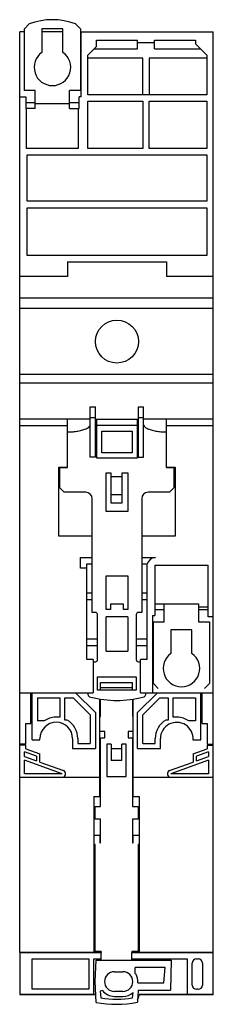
# Model space of a CAD drawing. Header units: millimetres. Extents: x 73 to 118, y 18 to 247.
import ezdxf

# ---------------------------------------------------------------- set-up
doc = ezdxf.new("R2010")
doc.units = ezdxf.units.MM
doc.header["$LTSCALE"] = 17.325414
doc.layers.get('0').update_dxf_attribs({"linetype": 'CONTINUOUS'})

msp = doc.modelspace()

# ---------------------------------------------------------------- linework, layer by layer
at = {"color": 7, "linetype": 'CONTINUOUS'}
for p, q in [((73.87, 244.96), (74.98, 246.08)), ((85.75, 246.08), (86.87, 244.96)), ((72.77, 29.78), (72.77, 244.28)), ((73.87, 244.28), (72.77, 244.28)), ((73.87, 230.58), (73.87, 244.96)), ((77.92, 244.98), (77.92, 239.45)), ((82.82, 244.98), (77.92, 244.98)), ((82.82, 244.28), (77.92, 244.28)), ((82.82, 239.45), (82.82, 244.98)), ((86.87, 244.96), (86.87, 230.58)), ((86.87, 244.28), (117.77, 244.28)), ((87.07, 229.08), (87.07, 244.28)), ((117.77, 29.78), (117.77, 244.28)), ((90.62, 240.83), (90.62, 242.28)), ((90.62, 242.28), (100.12, 242.28)), ((100.12, 240.28), (100.12, 242.28)), ((100.12, 241.78), (104.12, 241.78)), ((104.12, 240.28), (104.12, 242.28)), ((104.12, 242.28), (113.62, 242.28)), ((113.62, 242.28), (113.62, 241.43)), ((116.27, 238.78), (113.62, 241.43)), ((90.62, 240.83), (88.57, 238.78)), ((88.57, 229.58), (88.57, 238.78)), ((90.07, 240.28), (100.12, 240.28)), ((104.12, 240.28), (114.77, 240.28)), ((116.27, 238.78), (116.27, 229.58)), ((101.37, 238.08), (88.57, 238.08)), ((101.37, 229.58), (101.37, 238.08)), ((102.87, 238.08), (102.87, 229.58)), ((116.27, 238.08), (102.87, 238.08)), ((76.37, 230.58), (73.87, 230.58)), ((76.37, 226.38), (76.37, 230.58)), ((84.37, 226.38), (84.37, 230.58)), ((86.87, 230.58), (84.37, 230.58)), ((116.27, 229.58), (88.57, 229.58)), ((72.77, 229.08), (74.17, 229.08)), ((74.17, 229.08), (74.17, 226.38)), ((74.17, 227.79), (76.37, 227.79)), ((84.37, 227.48), (76.37, 227.48)), ((84.37, 227.79), (86.57, 227.79)), ((86.57, 226.38), (86.57, 229.08)), ((87.07, 229.08), (86.57, 229.08)), ((88.57, 217.08), (88.57, 228.08)), ((88.57, 228.08), (101.37, 228.08)), ((101.37, 228.08), (101.37, 217.08)), ((102.87, 217.08), (102.87, 228.08)), ((102.87, 228.08), (116.27, 228.08)), ((116.27, 228.08), (116.27, 217.08)), ((76.37, 226.38), (74.17, 226.38)), ((74.37, 217.08), (74.37, 226.38)), ((84.37, 226.38), (86.57, 226.38)), ((86.37, 226.38), (86.37, 217.08)), ((86.37, 217.08), (74.37, 217.08)), ((101.37, 217.08), (88.57, 217.08)), ((116.27, 217.08), (102.87, 217.08)), ((74.47, 204.78), (74.47, 215.58)), ((74.47, 215.58), (116.27, 215.58)), ((116.27, 215.58), (116.27, 204.78)), ((116.27, 204.78), (74.47, 204.78)), ((74.47, 192.18), (74.47, 203.28)), ((74.47, 203.28), (116.27, 203.28)), ((116.27, 203.28), (116.27, 192.18)), ((116.27, 192.18), (74.47, 192.18)), ((83.87, 190.68), (83.87, 187.28)), ((83.87, 190.68), (106.87, 190.68)), ((106.87, 190.68), (106.87, 187.28)), ((83.87, 187.28), (72.77, 187.28)), ((117.77, 187.28), (106.87, 187.28)), ((117.77, 182.2), (72.77, 182.2)), ((117.77, 179.78), (72.77, 179.78)), ((117.77, 164.38), (72.77, 164.38)), ((117.77, 162.36), (72.77, 162.36)), ((89.17, 145.18), (89.17, 156.88)), ((89.17, 156.88), (90.37, 156.88)), ((90.37, 145.18), (90.37, 156.88)), ((100.37, 145.18), (100.37, 156.88)), ((100.37, 156.88), (101.57, 156.88)), ((101.57, 145.18), (101.57, 156.88)), ((89.17, 153.98), (72.77, 153.98)), ((83.87, 142.78), (83.87, 153.98)), ((89.17, 154.38), (90.37, 154.38)), ((90.37, 153.98), (100.37, 153.98)), ((90.62, 153.98), (90.62, 144.98)), ((100.12, 144.98), (100.12, 153.98)), ((100.37, 154.38), (101.57, 154.38)), ((117.77, 153.98), (101.57, 153.98)), ((106.87, 142.78), (106.87, 153.98)), ((83.87, 152.48), (72.77, 152.48)), ((100.12, 152.54), (90.62, 152.54)), ((117.77, 152.48), (106.87, 152.48)), ((83.87, 151.08), (85.17, 151.08)), ((91.82, 146.18), (91.82, 151.18)), ((91.82, 151.18), (98.92, 151.18)), ((98.92, 151.18), (98.92, 146.18)), ((105.57, 151.08), (106.87, 151.08)), ((90.37, 145.18), (89.17, 145.18)), ((90.62, 144.98), (100.12, 144.98)), ((98.92, 146.18), (91.82, 146.18)), ((100.12, 145.18), (101.57, 145.18)), ((81.87, 126.78), (81.87, 142.86)), ((81.87, 142.86), (83.87, 142.86)), ((82.12, 137.98), (82.12, 142.78)), ((82.12, 142.78), (83.87, 142.78)), ((106.87, 142.86), (108.87, 142.86)), ((106.87, 142.78), (108.62, 142.78)), ((108.62, 142.78), (108.62, 137.98)), ((108.87, 142.86), (108.87, 126.78)), ((92.87, 132.48), (92.87, 141.48)), ((92.87, 141.48), (93.92, 141.48)), ((93.92, 141.48), (93.92, 134.48)), ((96.62, 140.55), (93.92, 140.55)), ((96.62, 134.48), (96.62, 141.48)), ((96.62, 141.48), (97.87, 141.48)), ((97.87, 141.48), (97.87, 132.48)), ((83.12, 136.98), (82.12, 137.98)), ((108.62, 137.98), (107.62, 136.98)), ((88.12, 136.98), (83.12, 136.98)), ((89.62, 108.98), (89.62, 135.48)), ((93.92, 136.48), (96.62, 136.48)), ((101.12, 135.48), (101.12, 108.98)), ((107.62, 136.98), (102.62, 136.98)), ((93.92, 134.48), (96.62, 134.48)), ((97.87, 132.48), (92.87, 132.48)), ((89.62, 126.78), (81.87, 126.78)), ((108.87, 126.78), (101.12, 126.78)), ((86.87, 119.28), (86.87, 121.78)), ((86.87, 121.78), (89.62, 121.78)), ((101.12, 121.78), (104.37, 121.78)), ((88.37, 97.98), (88.37, 120.28)), ((88.37, 120.28), (89.62, 120.28)), ((101.12, 120.28), (102.43, 120.28)), ((102.37, 97.98), (102.37, 120.28)), ((104.17, 119.98), (116.57, 119.98)), ((104.17, 119.98), (104.17, 108.28)), ((116.57, 107.98), (116.57, 119.98)), ((88.37, 119.28), (86.87, 119.28)), ((92.87, 117.48), (97.87, 117.48)), ((92.87, 109.68), (92.87, 117.48)), ((97.87, 117.48), (97.87, 109.68)), ((89.62, 113.48), (88.37, 113.48)), ((102.37, 113.48), (101.12, 113.48)), ((88.37, 111.98), (89.62, 111.98)), ((96.87, 110.88), (93.87, 110.88)), ((93.87, 110.88), (93.87, 109.68)), ((96.87, 109.68), (96.87, 110.88)), ((101.12, 111.98), (102.37, 111.98)), ((104.17, 110.98), (114.37, 110.98)), ((106.37, 106.78), (106.37, 110.98)), ((114.37, 110.98), (114.37, 106.78)), ((114.37, 110.28), (116.57, 110.28)), ((90.37, 108.98), (89.62, 108.98)), ((90.87, 97.98), (90.87, 108.48)), ((93.87, 109.68), (92.87, 109.68)), ((97.87, 107.98), (92.87, 107.98)), ((92.87, 99.98), (92.87, 107.98)), ((97.87, 109.68), (96.87, 109.68)), ((97.87, 107.98), (97.87, 99.98)), ((99.87, 108.48), (99.87, 97.98)), ((101.12, 108.98), (100.37, 108.98)), ((103.67, 108.28), (104.17, 108.28)), ((103.67, 108.28), (103.67, 90.28)), ((106.37, 109.58), (104.17, 109.58)), ((116.57, 109.58), (114.37, 109.58)), ((117.77, 107.98), (116.57, 107.98)), ((103.87, 106.78), (106.37, 106.78)), ((103.87, 92.4), (103.87, 106.78)), ((114.37, 106.78), (116.87, 106.78)), ((116.87, 106.78), (116.87, 92.4)), ((112.82, 104.93), (107.92, 104.93)), ((107.92, 104.93), (107.92, 99.4)), ((112.82, 99.4), (112.82, 104.93)), ((90.87, 102.78), (88.37, 102.78)), ((88.37, 101.28), (90.87, 101.28)), ((102.37, 102.78), (99.87, 102.78)), ((99.87, 101.28), (102.37, 101.28)), ((92.87, 99.98), (97.87, 99.98)), ((89.87, 97.98), (88.37, 97.98)), ((89.87, 97.98), (89.87, 90.28)), ((89.87, 97.48), (90.37, 97.48)), ((100.37, 97.48), (100.87, 97.48)), ((102.37, 97.98), (100.87, 97.98)), ((100.87, 90.28), (100.87, 97.98)), ((90.87, 93.98), (99.87, 93.98)), ((90.87, 90.88), (90.87, 93.98)), ((91.57, 92.62), (98.97, 92.62)), ((91.57, 90.88), (91.57, 92.62)), ((98.97, 90.88), (98.97, 92.62)), ((99.87, 93.98), (99.87, 90.88)), ((104.98, 91.28), (103.87, 92.4)), ((116.87, 92.4), (115.75, 91.28)), ((72.77, 90.28), (89.87, 90.28)), ((75.32, 83.08), (75.32, 90.28)), ((75.67, 79.28), (75.67, 90.28)), ((85.72, 90.28), (90.37, 85.63)), ((88.57, 90.19), (88.57, 90.28)), ((99.87, 90.88), (90.87, 90.88)), ((98.97, 91.45), (91.57, 91.45)), ((100.17, 85.63), (104.82, 90.28)), ((100.87, 90.28), (117.77, 90.28)), ((102.17, 90.28), (102.17, 90.19)), ((114.87, 79.28), (114.87, 90.28)), ((115.21, 83.08), (115.21, 90.28)), ((76.87, 89.08), (82.07, 89.08)), ((76.87, 89.08), (76.87, 83.7)), ((82.07, 89.08), (82.07, 84.58)), ((83.27, 89.08), (85.22, 89.08)), ((83.27, 83.91), (83.27, 89.08)), ((89.17, 85.13), (85.22, 89.08)), ((91.37, 66.08), (91.37, 88.8)), ((91.57, 84.73), (91.57, 88.77)), ((98.97, 88.74), (98.97, 84.73)), ((99.17, 66.08), (99.17, 88.77)), ((105.31, 89.08), (101.37, 85.13)), ((105.31, 89.08), (107.27, 89.08)), ((107.27, 89.08), (107.27, 83.91)), ((108.47, 89.08), (113.67, 89.08)), ((108.47, 84.58), (108.47, 89.08)), ((113.67, 89.08), (113.67, 83.7)), ((89.17, 85.13), (89.17, 78.48)), ((90.37, 85.63), (90.37, 77.28)), ((100.17, 77.28), (100.17, 85.63)), ((101.37, 78.48), (101.37, 85.13)), ((74.17, 83.08), (75.32, 83.08)), ((74.17, 78.32), (74.17, 83.08)), ((78.43, 83.7), (76.87, 83.7)), ((82.07, 84.58), (81.1, 84.58)), ((83.77, 83.91), (83.27, 83.91)), ((91.37, 84.73), (91.57, 84.73)), ((98.97, 84.73), (99.17, 84.73)), ((107.27, 83.91), (106.77, 83.91)), ((109.43, 84.58), (108.47, 84.58)), ((113.67, 83.7), (112.1, 83.7)), ((115.21, 83.08), (116.36, 83.08)), ((116.36, 83.08), (116.36, 78.32)), ((92.55, 81.23), (91.37, 81.23)), ((92.55, 79.78), (92.55, 81.23)), ((99.17, 81.23), (97.98, 81.23)), ((97.98, 81.23), (97.98, 79.78)), ((74.17, 78.32), (72.77, 78.32)), ((74.17, 78.08), (72.77, 78.08)), ((74.17, 77.24), (74.17, 78.08)), ((75.67, 79.28), (77.47, 79.28)), ((77.47, 79.28), (77.47, 79.58)), ((85.07, 79.58), (85.07, 77.28)), ((86.27, 79.58), (86.27, 78.48)), ((86.27, 78.48), (89.17, 78.48)), ((91.57, 79.78), (92.55, 79.78)), ((91.57, 63.78), (91.57, 79.78)), ((94.02, 78.28), (93.02, 78.28)), ((93.02, 78.28), (93.02, 70.78)), ((94.02, 78.28), (94.02, 74.48)), ((97.52, 78.28), (96.52, 78.28)), ((96.52, 74.48), (96.52, 78.28)), ((97.52, 70.78), (97.52, 78.28)), ((97.98, 79.78), (98.97, 79.78)), ((98.97, 79.78), (98.97, 63.78)), ((101.37, 78.48), (104.27, 78.48)), ((104.27, 78.48), (104.27, 79.58)), ((105.47, 77.28), (105.47, 79.58)), ((113.05, 79.28), (114.87, 79.28)), ((116.36, 78.32), (117.77, 78.32)), ((116.37, 78.08), (117.77, 78.08)), ((116.37, 78.08), (116.37, 77.24)), ((76.67, 75.48), (73.87, 76.5)), ((73.87, 75.43), (73.87, 76.5)), ((74.17, 77.24), (77.47, 76.04)), ((77.47, 74.12), (77.47, 76.04)), ((85.07, 77.28), (90.37, 77.28)), ((96.52, 77.18), (94.02, 77.18)), ((100.17, 77.28), (105.47, 77.28)), ((113.07, 76.04), (116.37, 77.24)), ((113.07, 76.04), (113.07, 74.12)), ((116.67, 76.5), (113.87, 75.48)), ((116.67, 76.5), (116.67, 75.43)), ((73.87, 75.43), (76.67, 74.41)), ((82.65, 71.38), (73.87, 74.58)), ((73.87, 71.38), (73.87, 74.58)), ((76.67, 75.48), (76.67, 74.41)), ((77.47, 74.12), (82.93, 72.13)), ((96.52, 74.48), (94.02, 74.48)), ((107.6, 72.13), (113.07, 74.12)), ((116.67, 74.58), (107.88, 71.38)), ((113.87, 74.41), (113.87, 75.48)), ((113.87, 74.41), (116.67, 75.43)), ((116.67, 74.58), (116.67, 71.38)), ((82.65, 71.38), (73.87, 71.38)), ((116.67, 71.38), (107.88, 71.38)), ((72.77, 70.58), (91.37, 70.58)), ((93.02, 70.78), (97.52, 70.78)), ((99.17, 70.58), (117.77, 70.58)), ((90.02, 66.08), (91.37, 66.08)), ((90.02, 66.08), (90.02, 29.98)), ((99.17, 66.08), (100.52, 66.08)), ((100.52, 66.08), (100.52, 29.98)), ((90.27, 63.78), (91.57, 63.78)), ((90.27, 60.78), (90.27, 63.78)), ((98.97, 63.78), (100.27, 63.78)), ((100.27, 63.78), (100.27, 60.78)), ((91.57, 60.78), (90.27, 60.78)), ((91.57, 55.28), (91.57, 60.78)), ((100.27, 60.78), (98.97, 60.78)), ((98.97, 60.78), (98.97, 55.28)), ((90.02, 57.08), (91.37, 57.08)), ((91.37, 57.08), (91.37, 55.28)), ((91.37, 55.28), (91.57, 55.28)), ((98.97, 55.28), (99.17, 55.28)), ((99.17, 57.08), (100.52, 57.08)), ((99.17, 55.28), (99.17, 57.08)), ((90.27, 54.88), (90.02, 54.88)), ((90.27, 29.98), (90.27, 54.88)), ((100.52, 54.88), (100.27, 54.88)), ((100.27, 54.88), (100.27, 29.98)), ((91.67, 29.98), (90.02, 29.98)), ((91.67, 29.98), (91.67, 29.78)), ((100.52, 29.98), (98.87, 29.98)), ((98.87, 29.98), (98.87, 29.78)), ((91.67, 29.78), (72.77, 29.78)), ((72.77, 29.74), (91.67, 29.74)), ((72.77, 29.74), (72.77, 19.94)), ((75.67, 28.28), (88.82, 28.28)), ((75.67, 21.18), (75.67, 28.28)), ((88.82, 28.28), (88.82, 21.18)), ((90.02, 28.28), (91.67, 28.28)), ((90.02, 19.98), (90.02, 28.28)), ((90.27, 22.98), (90.53, 27.98)), ((90.53, 27.98), (107.95, 27.98)), ((91.67, 27.98), (91.67, 29.74)), ((117.77, 29.78), (98.87, 29.78)), ((98.87, 29.74), (117.77, 29.74)), ((98.87, 27.98), (98.87, 29.74)), ((98.87, 28.28), (111.67, 28.28)), ((107.95, 27.98), (107.82, 20.98)), ((111.67, 28.28), (111.67, 19.98)), ((113.87, 28.28), (114.27, 28.28)), ((117.77, 19.88), (117.77, 29.74)), ((94.77, 25.26), (96.77, 25.26)), ((106.62, 26.28), (99.57, 26.28)), ((99.57, 24.76), (99.57, 26.28)), ((106.3, 22.68), (106.62, 26.28)), ((112.87, 22.18), (112.87, 27.28)), ((115.27, 27.28), (115.27, 22.18)), ((90.52, 18.14), (90.27, 22.98)), ((99.72, 24.76), (99.57, 24.76)), ((88.82, 21.18), (75.67, 21.18)), ((92.01, 20.91), (91.47, 20.71)), ((91.47, 20.71), (91.6, 19.17)), ((96.77, 20.7), (94.77, 20.7)), ((100.27, 20.98), (100.12, 18.16)), ((100.2, 22.68), (106.3, 22.68)), ((100.27, 20.98), (107.82, 20.98)), ((114.27, 21.18), (113.87, 21.18)), ((72.77, 19.98), (90.42, 19.98)), ((90.43, 19.94), (72.77, 19.94)), ((72.77, 19.9), (72.77, 19.88)), ((90.43, 19.89), (72.77, 19.89)), ((94.77, 19.53), (96.77, 19.53)), ((99.01, 19.18), (99.12, 20.46)), ((100.5, 19.98), (117.77, 19.98)), ((100.5, 19.78), (100.5, 19.98)), ((117.77, 19.94), (100.52, 19.94)), ((117.77, 19.89), (100.52, 19.89))]:
    msp.add_line(p, q, dxfattribs=at)
msp.add_circle((95.37, 172.08), 5, dxfattribs=at)
for centre, radius, start, end in [((80.37, 232.08), 15, 68.9749, 111.0251), ((80.37, 235.98), 4.25, 125.2027, 54.7973), ((88.12, 135.48), 1.5, 0, 90), ((102.62, 135.48), 1.5, 90, 180), ((104.37, 119.78), 2, 90, 165.5225), ((90.37, 108.48), 0.5, 0, 90), ((100.37, 108.48), 0.5, 90, 180), ((110.37, 95.93), 4.25, 125.2027, 54.7973), ((90.37, 97.98), 0.5, 270, 360), ((100.37, 97.98), 0.5, 180, 270), ((89.57, 90.19), 1, 180, 256.0151), ((101.17, 90.19), 1, 283.9849, 360), ((95.37, 113.48), 25, 256.0151, 283.9849), ((81.27, 79.58), 3.8, 0, 180), ((81.27, 79.58), 5, 91.9102, 124.4991), ((81.27, 79.58), 5, 0, 60), ((109.27, 79.58), 5, 120, 180), ((109.27, 79.58), 3.8, 355.4719, 180), ((109.27, 79.58), 5, 55.4819, 88.1787), ((82.65, 71.38), 0.8, 270, 70), ((107.88, 71.38), 0.8, 110, 270), ((94.77, 22.98), 2.28, 90, 270), ((96.77, 22.98), 2.28, 270, 90), ((96.77, 22.98), 3.45, 355.0115, 31.1157), ((94.77, 22.98), 3.45, 216.8699, 270), ((95.27, 42.68), 23.8, 261.1438, 279.0555), ((96.77, 22.98), 3.45, 270, 313.1245), ((95.27, 42.68), 25, 259.0564, 281.1909)]:
    msp.add_arc(centre, radius, start, end, dxfattribs=at)
for centre, major_axis, ratio, start_param, end_param in [((113.87, 27.28), (0.707, -0.707), 0.999924, 2.356233, 3.926953), ((114.27, 27.28), (-0.707, -0.707), 0.999924, 2.356233, 3.926953), ((113.87, 22.18), (0.707, 0.707), 0.999924, 2.356233, 3.926953), ((114.27, 22.18), (-0.707, 0.707), 0.999924, 2.356233, 3.926953), ((99, 19.78), (1.5, 0), 0.999861, -0.683741, 0)]:
    msp.add_ellipse(centre, major_axis=major_axis, ratio=ratio, start_param=start_param, end_param=end_param, dxfattribs=at)
for points, knots in [([(85.17, 151.08), (85.55, 151.12), (86.32, 151.23), (87.42, 151.47), (88.28, 151.77), (88.72, 152.07), (88.86, 152.19), (88.87, 152.2)], [0, 0, 0, 0, 0.276441, 0.563432, 0.850423, 0.993918, 1, 1, 1, 1]), ([(101.57, 152.58), (101.65, 152.42), (101.88, 152.16), (102.46, 151.77), (103.31, 151.47), (104.41, 151.23), (105.18, 151.12), (105.57, 151.08)], [0, 0, 0, 0, 0.117858, 0.245215, 0.499931, 0.754647, 1, 1, 1, 1])]:
    msp.add_open_spline(points, degree=3, knots=knots, dxfattribs=at)
msp.add_open_spline([(88.87, 152.2), (88.98, 152.3), (89.09, 152.42), (89.17, 152.58)], degree=3, dxfattribs=at)

doc.saveas('drawing.dxf')
